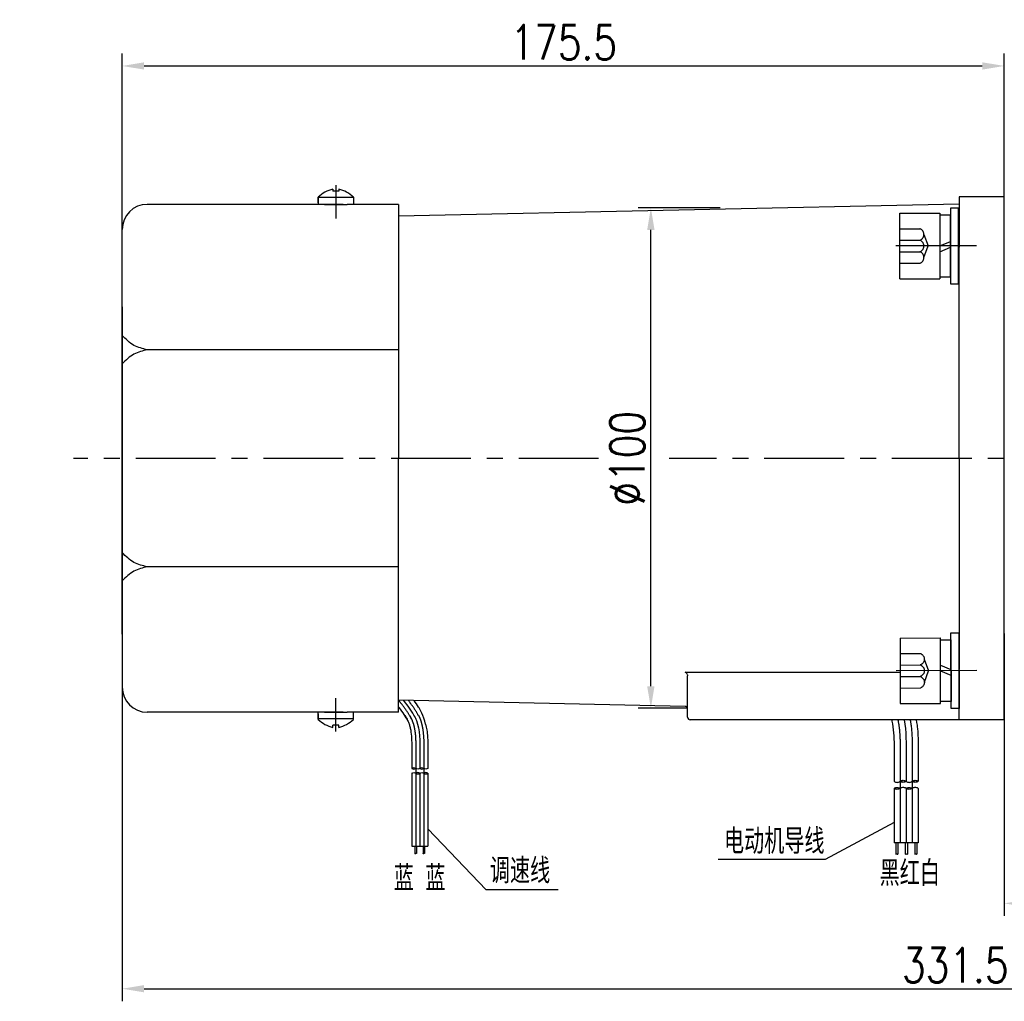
# Model space of a CAD drawing. Header units: inches. Extents: x 675 to 6233, y 11 to 1887.
# Tile 15 of 48: x 3520 to 3676, y 404 to 560. Entities that reach past the tile are written whole.
import ezdxf

# ---------------------------------------------------------------- set-up
doc = ezdxf.new("R2010")
doc.units = ezdxf.units.IN
doc.header["$LTSCALE"] = 10
doc.header["$MEASUREMENT"] = 0
doc.linetypes.add('CENTER', pattern=[10.16, 6.35, -1.27, 1.27, -1.27])
doc.linetypes.add('HIDDEN', pattern=[1.905, 1.27, -0.635])
for name, color, linetype in [('1轮廓实线层', 7, 'Continuous'), ('2细线层', 4, 'Continuous'), ('3中心线层', 1, 'CENTER'), ('4虚线层', 6, 'HIDDEN'), ('5剖面线层', 2, 'Continuous'), ('6文字层', 3, 'Continuous'), ('7标注层', 4, 'Continuous')]:
    doc.layers.add(name, color=color, linetype=linetype)
doc.styles.add('PC_TEXTSTYLE', font='isocp.shx', dxfattribs={"width": 0.8, "bigfont": 'HZFS.SHX'})
doc.styles.add('TH_GBDIM', font='romans.shx', dxfattribs={"width": 0.8, "bigfont": 'gbcbig.shx'})
doc.dimstyles.new('TH_GBDIM', dxfattribs={"dimtxt": 3.5, "dimasz": 2.5, "dimexe": 2, "dimexo": 0, "dimgap": 1, "dimtad": 1, "dimdec": 4, "dimdsep": 46, "dimtxsty": 'TH_GBDIM', "dimcen": 0.09, "dimclrd": 4, "dimclre": 4, "dimclrt": 3, "dimadec": 0, "dimazin": 0, "dimtfac": 1, "dimtdec": 4, "dimtmove": 0, "dimatfit": 3, "dimfxl": 1, "dimtzin": 0, "dimarcsym": 0})
pattern_1 = [(45, (3511.2261, 279.2337), (1.436841, -1.436841), [])]
pattern_2 = [(45, (3509.3061, 279.2337), (1.436841, -1.436841), [])]

# ---------------------------------------------------------------- blocks, each defined once
blk = doc.blocks.new('*D75')
at = {"layer": '7标注层', "color": 4, "lineweight": -2, "transparency": 16777216}
for p, q in [((3676.47, 462.26), (3676.47, 417.32)), ((3759.67, 449.23), (3759.67, 417.32)), ((3679.97, 419.32), (3756.17, 419.32))]:
    blk.add_line(p, q, dxfattribs=at)
at = {"layer": '7标注层', "color": 4, "transparency": 16777216}
for points in [[(3679.97, 419.9), (3679.97, 418.74), (3676.47, 419.32)], [(3756.17, 419.9), (3756.17, 418.74), (3759.67, 419.32)]]:
    blk.add_solid(points, dxfattribs=at)
at = {"layer": 'Defpoints', "color": 0, "transparency": 16777216}
for p in [(3676.47, 462.26), (3759.67, 449.23), (3759.67, 419.32)]:
    blk.add_point(p, dxfattribs=at)
at = {"layer": '7标注层', "color": 3, "transparency": 16777216, "insert": (3718.07, 423.07), "char_height": 5.5, "attachment_point": 5, "style": 'TH_GBDIM'}
blk.add_mtext('104', dxfattribs=at)
blk = doc.blocks.new('*D80')
at = {"layer": '7标注层', "color": 4, "lineweight": -2, "transparency": 16777216}
for p, q in [((3536.07, 490.13), (3536.07, 554.55)), ((3676.47, 490.13), (3676.47, 554.55)), ((3539.57, 552.55), (3672.97, 552.55))]:
    blk.add_line(p, q, dxfattribs=at)
at = {"layer": '7标注层', "color": 4, "transparency": 16777216}
for points in [[(3539.57, 553.13), (3539.57, 551.97), (3536.07, 552.55)], [(3672.97, 553.13), (3672.97, 551.97), (3676.47, 552.55)]]:
    blk.add_solid(points, dxfattribs=at)
at = {"layer": 'Defpoints', "color": 0, "transparency": 16777216}
for p in [(3676.47, 552.55), (3536.07, 490.13), (3676.47, 490.13)]:
    blk.add_point(p, dxfattribs=at)
at = {"layer": '7标注层', "color": 3, "transparency": 16777216, "insert": (3606.36, 556.3), "char_height": 5.5, "attachment_point": 5, "style": 'TH_GBDIM'}
blk.add_mtext('175.5', dxfattribs=at)
blk = doc.blocks.new('*D81')
at = {"layer": '7标注层', "color": 4, "lineweight": -2, "transparency": 16777216}
for p, q in [((3631.27, 529.97), (3618.22, 529.97)), ((3620.22, 453.87), (3620.22, 526.47)), ((3626.07, 450.37), (3618.22, 450.37))]:
    blk.add_line(p, q, dxfattribs=at)
at = {"layer": '7标注层', "color": 4, "transparency": 16777216}
for points in [[(3619.63, 526.47), (3620.8, 526.47), (3620.22, 529.97)], [(3619.63, 453.87), (3620.8, 453.87), (3620.22, 450.37)]]:
    blk.add_solid(points, dxfattribs=at)
at = {"layer": 'Defpoints', "color": 0, "transparency": 16777216}
for p in [(3620.22, 529.97), (3631.27, 529.97), (3626.07, 450.37)]:
    blk.add_point(p, dxfattribs=at)
at = {"layer": '7标注层', "color": 3, "transparency": 16777216, "insert": (3616.47, 490.13), "char_height": 5.5, "attachment_point": 5, "rotation": 90, "style": 'TH_GBDIM'}
blk.add_mtext('%%C100', dxfattribs=at)
blk = doc.blocks.new('*D83')
at = {"layer": '7标注层', "color": 4, "lineweight": -2, "transparency": 16777216}
for p, q in [((3536.07, 514.2), (3536.07, 403.74)), ((3801.27, 514.2), (3801.27, 403.74)), ((3539.57, 405.74), (3797.77, 405.74))]:
    blk.add_line(p, q, dxfattribs=at)
at = {"layer": '7标注层', "color": 4, "transparency": 16777216}
for points in [[(3539.57, 406.32), (3539.57, 405.16), (3536.07, 405.74)], [(3797.77, 406.32), (3797.77, 405.16), (3801.27, 405.74)]]:
    blk.add_solid(points, dxfattribs=at)
at = {"layer": 'Defpoints', "color": 0, "transparency": 16777216}
for p in [(3536.07, 514.2), (3801.27, 514.2), (3801.27, 405.74)]:
    blk.add_point(p, dxfattribs=at)
at = {"layer": '7标注层', "color": 3, "transparency": 16777216, "insert": (3668.67, 409.49), "char_height": 5.5, "attachment_point": 5, "style": 'TH_GBDIM'}
blk.add_mtext('331.5', dxfattribs=at)
blk = doc.blocks.new('GB／T70.1M8M12')
at = {"layer": '1轮廓实线层'}
for p, q in [((0, -6.5), (0, 6.5)), ((0, 6.5), (8, 6.5)), ((8, 6.5), (8, -6.5)), ((0, -6.5), (8, -6.5))]:
    blk.add_line(p, q, dxfattribs=at)
at = {"layer": '3中心线层'}
blk.add_line((15.26, 0), (-0.8, 0), dxfattribs=at)
at = {"layer": '4虚线层'}
for p, q in [((0, 3.43), (4, 3.43)), ((4.8, 2.29), (5.65, 0)), ((0, 1.14), (4, 1.14)), ((4.8, -2.29), (5.65, 0)), ((0, -1.14), (4, -1.14)), ((0, -3.43), (4, -3.43))]:
    blk.add_line(p, q, dxfattribs=at)
for centre in [(3.58, 2.29), (3.58, 0), (3.58, -2.29)]:
    blk.add_arc(centre, 1.22, 290.0384, 69.9616, dxfattribs=at)
blk = doc.blocks.new('GB848_8_1.6_R')
at = {"layer": '1轮廓实线层'}
for p, q in [((-4.2, 1.6), (-7.5, 1.6)), ((-7.5, 1.6), (-7.5, 0)), ((-7.5, 0), (-4.2, 0)), ((4.2, 1.6), (-4.2, 1.6)), ((-4.2, 0), (4.2, 0)), ((7.5, 1.6), (4.2, 1.6)), ((4.2, 0), (7.5, 0)), ((7.5, 0), (7.5, 1.6))]:
    blk.add_line(p, q, dxfattribs=at)
blk = doc.blocks.new('GB93_8_1.05_R')
at = {"layer": '1轮廓实线层'}
for p, q in [((6.15, 2.1), (-6.15, 2.1)), ((-6.15, 2.1), (-6.15, 0)), ((0, 0), (-0.9, 2.1)), ((1.13, 0), (0.23, 2.1)), ((6.15, 0), (6.15, 2.1)), ((-6.15, 0), (6.15, 0))]:
    blk.add_line(p, q, dxfattribs=at)

msp = doc.modelspace()

# ---------------------------------------------------------------- hatches: boundary and pattern name
at = {"layer": '5剖面线层'}
h = msp.add_hatch(dxfattribs=at)
h.set_pattern_fill('ANSI31', color=256, scale=0.426666, angle=90, style=0)
h.set_pattern_definition([(45, (3483.6892, 334.4366), (0.957893, -0.957893), [])])
edge = h.paths.add_edge_path()
edge.add_spline(control_points=[(3582.796998, 440.771135), (3582.690331, 440.824469), (3582.476998, 440.931135), (3582.263665, 440.824469), (3582.156998, 440.771135)], knot_values=[0, 0, 0, 0, 0.3373092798, 0.6746185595, 0.6746185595, 0.6746185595, 0.6746185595], degree=3, periodic=0)
edge.add_spline(control_points=[(3582.156998, 440.771135), (3582.263665, 440.717802), (3582.476998, 440.611135), (3582.690331, 440.717802), (3582.796998, 440.771135)], knot_values=[0, 0, 0, 0, 0.3373092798, 0.6746185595, 0.6746185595, 0.6746185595, 0.6746185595], degree=3, periodic=0)
h = msp.add_hatch(dxfattribs=at)
h.set_pattern_fill('ANSI31', color=256, scale=0.426666, angle=90, style=0)
h.set_pattern_definition([(45, (3482.4092, 334.4366), (0.957893, -0.957893), [])])
edge = h.paths.add_edge_path()
edge.add_spline(control_points=[(3584.076996, 440.024469), (3584.183663, 439.971136), (3584.396996, 439.86447), (3584.610329, 439.971136), (3584.716996, 440.024469)], knot_values=[0, 0, 0, 0, 0.3373092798, 0.6746185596, 0.6746185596, 0.6746185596, 0.6746185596], degree=3, periodic=0)
edge.add_spline(control_points=[(3584.716996, 440.024469), (3584.610329, 440.077803), (3584.396996, 440.184469), (3584.183663, 440.077803), (3584.076996, 440.024469)], knot_values=[0, 0, 0, 0, 0.3373092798, 0.6746185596, 0.6746185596, 0.6746185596, 0.6746185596], degree=3, periodic=0)
h = msp.add_hatch(dxfattribs=at)
h.set_pattern_fill('ANSI31', color=256, scale=0.64, angle=90, style=0)
h.set_pattern_definition(pattern_2)
edge = h.paths.add_edge_path()
edge.add_spline(control_points=[(3659.88795, 438.735715), (3660.04795, 438.815715), (3660.36795, 438.975715), (3660.68795, 438.815715), (3660.84795, 438.735715)], knot_values=[0, 0, 0, 0, 0.5059644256, 1.0119288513, 1.0119288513, 1.0119288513, 1.0119288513], degree=3, periodic=0)
edge.add_spline(control_points=[(3660.84795, 438.735715), (3660.68795, 438.655715), (3660.36795, 438.495715), (3660.04795, 438.655715), (3659.88795, 438.735715)], knot_values=[0, 0, 0, 0, 0.5059644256, 1.0119288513, 1.0119288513, 1.0119288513, 1.0119288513], degree=3, periodic=0)
h = msp.add_hatch(dxfattribs=at)
h.set_pattern_fill('ANSI31', color=256, scale=0.64, angle=90, style=0)
h.set_pattern_definition(pattern_1)
edge = h.paths.add_edge_path()
edge.add_spline(control_points=[(3661.80795, 438.735715), (3661.96795, 438.815715), (3662.28795, 438.975715), (3662.60795, 438.815715), (3662.76795, 438.735715)], knot_values=[0, 0, 0, 0, 0.5059644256, 1.0119288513, 1.0119288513, 1.0119288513, 1.0119288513], degree=3, periodic=0)
edge.add_spline(control_points=[(3662.76795, 438.735715), (3662.60795, 438.655715), (3662.28795, 438.495715), (3661.96795, 438.655715), (3661.80795, 438.735715)], knot_values=[0, 0, 0, 0, 0.5059644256, 1.0119288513, 1.0119288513, 1.0119288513, 1.0119288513], degree=3, periodic=0)
h = msp.add_hatch(dxfattribs=at)
h.set_pattern_fill('ANSI31', color=256, scale=0.64, angle=90, style=0)
h.set_pattern_definition(pattern_2)
edge = h.paths.add_edge_path()
edge.add_spline(control_points=[(3659.88795, 437.615715), (3659.72795, 437.535715), (3659.40795, 437.375715), (3659.08795, 437.535715), (3658.92795, 437.615715)], knot_values=[0, 0, 0, 0, 0.5059644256, 1.0119288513, 1.0119288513, 1.0119288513, 1.0119288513], degree=3, periodic=0)
edge.add_spline(control_points=[(3658.92795, 437.615715), (3659.08795, 437.695715), (3659.40795, 437.855715), (3659.72795, 437.695715), (3659.88795, 437.615715)], knot_values=[0, 0, 0, 0, 0.5059644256, 1.0119288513, 1.0119288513, 1.0119288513, 1.0119288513], degree=3, periodic=0)
h = msp.add_hatch(dxfattribs=at)
h.set_pattern_fill('ANSI31', color=256, scale=0.64, angle=90, style=0)
h.set_pattern_definition(pattern_1)
edge = h.paths.add_edge_path()
edge.add_spline(control_points=[(3661.80795, 437.615715), (3661.64795, 437.535715), (3661.32795, 437.375715), (3661.00795, 437.535715), (3660.84795, 437.615715)], knot_values=[0, 0, 0, 0, 0.5059644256, 1.0119288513, 1.0119288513, 1.0119288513, 1.0119288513], degree=3, periodic=0)
edge.add_spline(control_points=[(3660.84795, 437.615715), (3661.00795, 437.695715), (3661.32795, 437.855715), (3661.64795, 437.695715), (3661.80795, 437.615715)], knot_values=[0, 0, 0, 0, 0.5059644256, 1.0119288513, 1.0119288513, 1.0119288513, 1.0119288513], degree=3, periodic=0)

# ---------------------------------------------------------------- linework, layer by layer
for p, q in [((3569.593124, 532.955262), (3569.593124, 532.612705)), ((3570.553124, 532.955262), (3570.553124, 532.612705)), ((3567.273124, 531.680981), (3567.273124, 530.532705)), ((3572.873124, 531.605458), (3567.273124, 531.605458)), ((3567.273126, 530.774908), (3567.273126, 531.680983)), ((3570.553124, 532.612705), (3569.593124, 532.612705)), ((3572.873124, 531.680981), (3572.873124, 530.532705)), ((3676.473124, 531.732705), (3669.273124, 531.732705)), ((3669.273124, 531.732705), (3669.273124, 523.732705)), ((3676.473124, 531.732705), (3669.273124, 531.732705)), ((3669.273124, 531.732705), (3669.273124, 523.732705)), ((3669.273124, 531.732705), (3669.273124, 523.732705)), ((3676.473124, 531.732705), (3669.273124, 531.732705)), ((3669.273124, 531.732705), (3669.273124, 523.732705)), ((3571.22822, 530.532705), (3540.073124, 530.532705)), ((3568.273124, 530.532705), (3571.873124, 530.532705)), ((3580.073124, 530.532705), (3571.873124, 530.532705)), ((3669.273124, 530.541294), (3580.073124, 528.625956)), ((3580.073124, 530.532705), (3580.073124, 507.397698)), ((3536.073124, 518.132705), (3536.073124, 526.532705)), ((3669.273124, 490.132705), (3669.273124, 523.732705)), ((3669.273124, 490.132705), (3669.273124, 523.732705)), ((3669.273124, 490.132705), (3669.273124, 523.732705)), ((3669.273124, 490.132705), (3669.273124, 523.732705)), ((3536.073124, 462.132705), (3536.073124, 518.132705)), ((3580.073124, 507.397698), (3540.073124, 507.397698)), ((3580.073124, 507.397698), (3580.073124, 490.132705)), ((3580.073124, 472.867711), (3580.073124, 490.132705)), ((3669.273124, 490.132705), (3669.273124, 456.532705)), ((3669.273124, 490.132705), (3669.273124, 456.532705)), ((3669.273124, 490.132705), (3669.273124, 456.532705)), ((3669.273124, 490.132705), (3669.273124, 456.532705)), ((3580.073124, 472.867711), (3540.073124, 472.867711)), ((3580.073124, 449.732705), (3580.073124, 472.867711)), ((3536.073124, 462.132705), (3536.073124, 453.732705)), ((3625.673124, 456.109129), (3659.905854, 456.090037)), ((3669.273124, 448.532705), (3669.273124, 456.532705)), ((3669.273124, 448.532705), (3669.273124, 456.532705)), ((3669.273124, 448.532705), (3669.273124, 456.532705)), ((3669.273124, 448.532705), (3669.273124, 456.532705)), ((3669.273124, 448.532705), (3669.273124, 456.532705)), ((3626.073124, 448.932705), (3626.073124, 455.519412)), ((3626.073124, 448.932705), (3626.073124, 455.519412)), ((3626.073124, 448.932705), (3626.073124, 455.519412)), ((3626.073124, 448.932705), (3626.073124, 455.519412)), ((3625.686512, 450.660025), (3580.073124, 451.639453)), ((3571.22822, 449.732705), (3540.073124, 449.732705)), ((3567.273124, 448.584428), (3567.273124, 449.732705)), ((3572.873124, 448.659952), (3567.273124, 448.659952)), ((3567.273126, 449.490502), (3567.273126, 448.584427)), ((3568.273124, 449.732705), (3571.873124, 449.732705)), ((3580.073124, 449.732705), (3571.873124, 449.732705)), ((3572.873124, 448.584428), (3572.873124, 449.732705)), ((3669.273124, 448.532705), (3626.473124, 448.532705)), ((3669.273124, 448.532705), (3626.473124, 448.532705)), ((3669.273124, 448.532705), (3626.473124, 448.532705)), ((3669.273124, 448.532705), (3626.473124, 448.532705)), ((3669.273124, 448.532705), (3665.833937, 448.532705)), ((3669.273124, 448.532705), (3665.833937, 448.532705)), ((3669.273124, 448.532705), (3665.833937, 448.532705)), ((3669.273124, 448.532705), (3665.833937, 448.532705)), ((3676.473124, 448.532705), (3669.273124, 448.532705)), ((3676.473124, 448.532705), (3669.273124, 448.532705)), ((3676.473124, 448.532705), (3669.273124, 448.532705)), ((3676.473124, 448.532703), (3669.273124, 448.532703)), ((3570.553124, 447.652705), (3569.593124, 447.652705)), ((3569.593124, 447.310147), (3569.593124, 447.652705)), ((3570.553124, 447.310147), (3570.553124, 447.652705))]:
    msp.add_line(p, q)
at = {"color": 4}
for p, q in [((3647.98442, 426.31408), (3630.956798, 426.31408)), ((3605.456941, 421.461091), (3594.009441, 421.461091))]:
    msp.add_line(p, q, dxfattribs=at)
for centre, radius, start, end in [((3570.841039, 527.93419), 5.173825, 103.95724298, 133.59914619), ((3569.305209, 527.93419), 5.173825, 46.40085381, 76.04275702), ((3540.073124, 526.532705), 4, 90, 180), ((3540.073124, 453.732705), 4, 180, 270), ((3625.672464, 450.259611), 0.400659, 0.03905821, 89.54912416), ((3570.841039, 452.33122), 5.173825, 226.40085381, 256.04275702), ((3569.305209, 452.33122), 5.173825, 283.95724298, 313.59914619), ((3626.473124, 448.932705), 0.4, 180, 270), ((3626.473124, 448.932705), 0.4, 180, 270), ((3626.473124, 448.932705), 0.4, 180, 270), ((3626.473124, 448.932705), 0.4, 180, 270)]:
    msp.add_arc(centre, radius, start, end)
for points in [[(3540.073124, 507.397698), (3537.953236, 508.094946), (3536.073124, 509.655491)], [(3540.073124, 507.397698), (3537.953236, 506.70045), (3536.073124, 505.139906)], [(3540.073124, 472.867711), (3537.953236, 473.564959), (3536.073124, 475.125504)], [(3540.073124, 472.867711), (3537.953236, 472.170463), (3536.073124, 470.609919)]]:
    msp.add_spline(points, degree=3)
msp.add_open_spline([(3626.010882, 455.772262), (3625.968913, 455.850399), (3625.913976, 455.917997), (3625.797906, 456.030173), (3625.734926, 456.075968), (3625.673124, 456.109129)], degree=3, knots=[0, 0, 0, 0, 0.5, 0.5, 1, 1, 1, 1])
msp.add_open_spline([(3626.010882, 455.772262), (3625.968913, 455.850399), (3625.913976, 455.917997), (3625.797906, 456.030173), (3625.734926, 456.075968), (3625.673124, 456.109129)], degree=3, knots=[0, 0, 0, 0, 0.5, 0.5, 1, 1, 1, 1])
msp.add_open_spline([(3626.010882, 455.772262), (3625.968913, 455.850399), (3625.913976, 455.917997), (3625.797906, 456.030173), (3625.734926, 456.075968), (3625.673124, 456.109129)], degree=3, knots=[0, 0, 0, 0, 0.5, 0.5, 1, 1, 1, 1])
msp.add_open_spline([(3626.010882, 455.772262), (3625.968913, 455.850399), (3625.913976, 455.917997), (3625.797906, 456.030173), (3625.734926, 456.075968), (3625.673124, 456.109129)], degree=3, knots=[0, 0, 0, 0, 0.5, 0.5, 1, 1, 1, 1])
msp.add_open_spline([(3626.010882, 455.772262), (3626.052832, 455.694162), (3626.073124, 455.607932), (3626.073124, 455.519412)], degree=3)
msp.add_open_spline([(3626.010882, 455.772262), (3626.052832, 455.694162), (3626.073124, 455.607932), (3626.073124, 455.519412)], degree=3)
msp.add_open_spline([(3626.010882, 455.772262), (3626.052832, 455.694162), (3626.073124, 455.607932), (3626.073124, 455.519412)], degree=3)
msp.add_open_spline([(3626.010882, 455.772262), (3626.052832, 455.694162), (3626.073124, 455.607932), (3626.073124, 455.519412)], degree=3)
at = {"layer": '1轮廓实线层'}
for p, q in [((3676.473124, 448.532705), (3676.473124, 531.732705)), ((3568.473124, 530.532705), (3571.673124, 530.532705)), ((3568.473124, 449.732705), (3571.673124, 449.732705)), ((3582.156998, 443.414877), (3582.156998, 440.771135)), ((3583.436997, 443.414877), (3583.436997, 440.771135)), ((3584.716996, 443.414877), (3584.716996, 440.771135)), ((3658.92795, 442.701332), (3658.92795, 438.735715)), ((3660.84795, 442.701332), (3660.84795, 438.735715)), ((3662.76795, 442.701332), (3662.76795, 438.735715)), ((3582.156998, 440.024469), (3582.156998, 428.436648)), ((3583.436997, 440.024469), (3583.436997, 428.436648)), ((3584.716996, 440.024469), (3584.716996, 428.436648)), ((3658.92795, 437.615715), (3658.92795, 428.966386)), ((3660.84795, 437.615715), (3660.84795, 428.966386)), ((3662.76795, 437.615715), (3662.76795, 428.966386)), ((3582.156998, 428.436648), (3584.716996, 428.436648)), ((3582.679003, 428.436648), (3582.679003, 427.228918)), ((3582.892336, 428.436648), (3582.892336, 427.228918)), ((3583.973314, 428.436648), (3583.973314, 427.228918)), ((3584.186647, 428.436648), (3584.186647, 427.228918)), ((3662.76795, 428.966386), (3658.92795, 428.966386)), ((3659.21555, 428.966386), (3659.21555, 427.154789)), ((3659.53555, 428.966386), (3659.53555, 427.154789)), ((3660.696832, 428.966386), (3660.696832, 427.154789)), ((3661.043237, 428.966386), (3661.043237, 427.154789)), ((3662.246395, 428.966386), (3662.246395, 427.154789)), ((3662.566395, 428.966386), (3662.566395, 427.154789))]:
    msp.add_line(p, q, dxfattribs=at)
for points in [[(3582.675707, 448.958874), (3582.252313, 449.80708), (3581.683285, 450.605512), (3580.904233, 451.621606)], [(3660.511063, 448.532703), (3660.882197, 446.67744), (3660.865074, 444.689386), (3660.84795, 442.701332)]]:
    msp.add_open_spline(points, degree=3, dxfattribs=at)
for points, knots in [([(3584.353376, 447.854296), (3584.067403, 449.155511), (3583.422403, 450.265854), (3583.018942, 450.906323), (3582.779363, 451.25163), (3582.53405, 451.58661)], [12.8439311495, 12.8439311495, 12.8439311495, 12.8439311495, 14.9654113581, 14.9654113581, 17.673880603, 17.673880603, 17.673880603, 17.673880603]), ([(3581.539855, 448.368305), (3581.377481, 448.695817), (3581.183924, 449.025739), (3580.725707, 449.726176), (3580.456021, 450.09723), (3580.137087, 450.515894), (3580.105203, 450.557543), (3580.073124, 450.599271)], [12.4467593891, 12.4467593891, 12.4467593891, 12.4467593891, 15.5062320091, 15.5062320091, 18.8734458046, 18.8734458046, 19.2446921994, 19.2446921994, 19.2446921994, 19.2446921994]), ([(3581.07463, 449.18955), (3581.165432, 449.085439), (3581.208097, 449.012015), (3581.376188, 448.712967), (3581.488619, 448.4894), (3581.661147, 448.090047), (3581.726345, 447.915612), (3581.841213, 447.551453), (3581.890649, 447.362993), (3582.017514, 446.778399), (3582.073292, 446.362849), (3582.142995, 445.488541), (3582.156926, 445.030045), (3582.163549, 444.187862), (3582.160357, 443.810357), (3582.157046, 443.425902)], [5.9841875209, 5.9841875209, 5.9841875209, 5.9841875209, 6.6664416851, 6.6664416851, 8.7718044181, 8.7718044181, 10.4554113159, 10.4554113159, 12.1390182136, 12.1390182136, 15.5062320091, 15.5062320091, 18.8734458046, 18.8734458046, 21.4886171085, 21.4886171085, 21.4886171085, 21.4886171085]), ([(3582.563044, 449.18955), (3582.704719, 448.909654), (3583.46927, 447.161918), (3583.451914, 445.146756), (3583.436997, 443.414877)], [7.7809472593, 7.7809472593, 7.7809472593, 7.7809472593, 9.7079114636, 21.4886171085, 21.4886171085, 21.4886171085, 21.4886171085]), ([(3658.546057, 448.532703), (3658.56191, 448.466055), (3658.577171, 448.398892), (3658.718724, 447.74662), (3658.802391, 447.123294), (3658.906946, 445.811831), (3658.927843, 445.124087), (3658.937777, 443.86081), (3658.932989, 443.294553), (3658.928022, 442.717868)], [11.7492002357, 11.7492002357, 11.7492002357, 11.7492002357, 12.1390182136, 12.1390182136, 15.5062320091, 15.5062320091, 18.8734458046, 18.8734458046, 21.4886171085, 21.4886171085, 21.4886171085, 21.4886171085]), ([(3662.424656, 448.532703), (3662.564513, 447.879833), (3662.627504, 447.374146), (3662.787807, 445.721921), (3662.781317, 444.313277), (3662.769447, 442.86677), (3662.768662, 442.775653), (3662.767879, 442.684796)], [14.0152987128, 14.0152987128, 14.0152987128, 14.0152987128, 14.9654113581, 14.9654113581, 21.0765946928, 21.0765946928, 21.4886171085, 21.4886171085, 21.4886171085, 21.4886171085]), ([(3584.353376, 447.854296), (3584.544188, 447.160668), (3584.617726, 446.588203), (3584.730233, 445.428602), (3584.725907, 444.489506), (3584.717993, 443.525169), (3584.71747, 443.464425), (3584.716948, 443.403853)], [13.6427096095, 13.6427096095, 13.6427096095, 13.6427096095, 14.9654113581, 14.9654113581, 21.0765946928, 21.0765946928, 21.4886171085, 21.4886171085, 21.4886171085, 21.4886171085])]:
    msp.add_open_spline(points, degree=3, knots=knots, dxfattribs=at)
for points in [[(3582.796998, 440.771135), (3582.476998, 440.877802), (3582.156998, 440.771135)], [(3582.156998, 440.771135), (3582.476998, 440.664469), (3582.796998, 440.771135)], [(3583.436997, 440.771135), (3583.116997, 440.664469), (3582.796998, 440.771135)], [(3584.076996, 440.771135), (3583.756997, 440.877802), (3583.436997, 440.771135)], [(3583.436997, 440.771135), (3583.756997, 440.664469), (3584.076996, 440.771135)], [(3584.716996, 440.771135), (3584.396996, 440.664469), (3584.076996, 440.771135)], [(3582.156998, 440.024469), (3582.476998, 440.131136), (3582.796998, 440.024469)], [(3583.436997, 440.024469), (3583.116997, 440.131136), (3582.796998, 440.024469)], [(3582.796998, 440.024469), (3583.116997, 439.917803), (3583.436997, 440.024469)], [(3583.436997, 440.024469), (3583.756997, 440.131136), (3584.076996, 440.024469)], [(3584.716996, 440.024469), (3584.396996, 440.131136), (3584.076996, 440.024469)], [(3584.076996, 440.024469), (3584.396996, 439.917803), (3584.716996, 440.024469)], [(3659.88795, 438.735715), (3660.36795, 438.895715), (3660.84795, 438.735715)], [(3661.80795, 438.735715), (3662.28795, 438.895715), (3662.76795, 438.735715)], [(3658.92795, 438.735715), (3659.40795, 438.575715), (3659.88795, 438.735715)], [(3658.92795, 437.615715), (3659.40795, 437.775715), (3659.88795, 437.615715)], [(3659.88795, 437.615715), (3659.40795, 437.455715), (3658.92795, 437.615715)], [(3660.84795, 438.735715), (3660.36795, 438.575715), (3659.88795, 438.735715)], [(3660.84795, 437.615715), (3660.36795, 437.775715), (3659.88795, 437.615715)], [(3660.84795, 438.735715), (3661.32795, 438.575715), (3661.80795, 438.735715)], [(3660.84795, 437.615715), (3661.32795, 437.775715), (3661.80795, 437.615715)], [(3661.80795, 437.615715), (3661.32795, 437.455715), (3660.84795, 437.615715)], [(3662.76795, 438.735715), (3662.28795, 438.575715), (3661.80795, 438.735715)], [(3662.76795, 437.615715), (3662.28795, 437.775715), (3661.80795, 437.615715)]]:
    msp.add_spline(points, degree=3, dxfattribs=at)
at = {"layer": '2细线层'}
for points in [[(3582.892336, 427.228918), (3582.790929, 427.250886), (3582.697431, 427.208029), (3582.679003, 427.228918)], [(3584.186647, 427.228918), (3584.085239, 427.250886), (3583.991741, 427.208029), (3583.973314, 427.228918)], [(3659.21555, 427.15479), (3659.367661, 427.187742), (3659.507909, 427.123456), (3659.53555, 427.15479)], [(3660.696832, 427.154789), (3660.875348, 427.187742), (3661.015596, 427.123456), (3661.043237, 427.154789)], [(3662.246395, 427.154789), (3662.398506, 427.187742), (3662.538754, 427.123456), (3662.566395, 427.154789)]]:
    msp.add_spline(points, degree=3, dxfattribs=at)
at = {"layer": '3中心线层', "ltscale": 0.2}
for p, q in [((3570.073124, 533.591873), (3570.073124, 528.295167)), ((3611.883338, 490.103934), (3528.334421, 490.09171)), ((3711.937701, 490.118572), (3623.14222, 490.105581))]:
    msp.add_line(p, q, dxfattribs=at)
at = {"layer": '3中心线层'}
for p, q in [((3570.073124, 446.673537), (3570.073124, 451.970243)), ((3582.796998, 443.414877), (3582.796998, 440.771135)), ((3584.076996, 443.414877), (3584.076996, 440.771135)), ((3659.88795, 442.701332), (3659.88795, 438.735715)), ((3661.80795, 442.701332), (3661.80795, 438.735715)), ((3582.796998, 440.771135), (3582.796998, 428.436648)), ((3584.076996, 440.771135), (3584.076996, 428.436648)), ((3659.88795, 438.735715), (3659.88795, 428.966386)), ((3661.80795, 438.735715), (3661.80795, 428.966386))]:
    msp.add_line(p, q, dxfattribs=at)
for points, knots in [([(3582.117767, 448.643498), (3582.096511, 448.686522), (3582.074812, 448.729483), (3581.844891, 449.175207), (3581.598297, 449.574088), (3581.054939, 450.367688), (3580.758035, 450.762132), (3580.325275, 451.319107), (3580.199624, 451.478895), (3580.073124, 451.639451)], [12.4207179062, 12.4207179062, 12.4207179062, 12.4207179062, 12.7909019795, 12.7909019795, 16.2669826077, 16.2669826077, 19.7430632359, 19.7430632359, 21.135295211, 21.135295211, 21.135295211, 21.135295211]), ([(3583.216333, 449.18886), (3583.195078, 449.231884), (3583.173378, 449.274845), (3582.943458, 449.720569), (3582.696863, 450.11945), (3582.176073, 450.880088), (3581.905754, 451.241946), (3581.624348, 451.606143)], [12.4207179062, 12.4207179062, 12.4207179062, 12.4207179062, 12.7909019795, 12.7909019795, 16.2669826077, 16.2669826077, 19.4543103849, 19.4543103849, 19.4543103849, 19.4543103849]), ([(3581.827982, 449.214891), (3581.879619, 449.122057), (3581.924773, 449.037554), (3582.122743, 448.650883), (3582.252905, 448.348953), (3582.411192, 447.87876), (3582.457802, 447.718973), (3582.540826, 447.391534), (3582.576961, 447.224676), (3582.690602, 446.609374), (3582.739827, 446.143014), (3582.796062, 445.18287), (3582.802792, 444.689217), (3582.801522, 443.932689), (3582.799234, 443.67734), (3582.797021, 443.42039)], [6.7988095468, 6.7988095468, 6.7988095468, 6.7988095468, 7.5315901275, 7.5315901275, 10.1458814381, 10.1458814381, 11.4683917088, 11.4683917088, 12.7909019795, 12.7909019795, 16.2669826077, 16.2669826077, 19.7430632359, 19.7430632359, 21.4886171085, 21.4886171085, 21.4886171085, 21.4886171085]), ([(3583.269505, 449.18955), (3583.349015, 449.027992), (3583.407411, 448.889366), (3583.526079, 448.581318), (3583.5846, 448.411465), (3583.688559, 448.070615), (3583.734478, 447.899031), (3583.856237, 447.381634), (3583.916111, 447.033358), (3584.053993, 445.941427), (3584.078526, 445.192085), (3584.083111, 444.10098), (3584.079938, 443.753629), (3584.076972, 443.409365)], [8.4452623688, 8.4452623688, 8.4452623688, 8.4452623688, 9.4389374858, 9.4389374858, 10.6170294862, 10.6170294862, 11.7951214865, 11.7951214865, 14.1513054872, 14.1513054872, 19.1468510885, 19.1468510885, 21.4886171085, 21.4886171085, 21.4886171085, 21.4886171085]), ([(3659.530486, 448.532703), (3659.557084, 448.410054), (3659.581848, 448.28635), (3659.728358, 447.493081), (3659.802195, 446.79354), (3659.886547, 445.353323), (3659.896643, 444.612843), (3659.894737, 443.478051), (3659.891306, 443.095026), (3659.887986, 442.7096)], [12.1426476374, 12.1426476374, 12.1426476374, 12.1426476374, 12.7909019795, 12.7909019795, 16.2669826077, 16.2669826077, 19.7430632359, 19.7430632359, 21.4886171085, 21.4886171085, 21.4886171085, 21.4886171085]), ([(3661.488803, 448.532703), (3661.546236, 448.224404), (3661.59369, 447.914705), (3661.773446, 446.49116), (3661.810245, 445.367145), (3661.817123, 443.730487), (3661.812363, 443.20946), (3661.807915, 442.693064)], [12.7572534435, 12.7572534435, 12.7572534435, 12.7572534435, 14.1513054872, 14.1513054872, 19.1468510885, 19.1468510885, 21.4886171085, 21.4886171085, 21.4886171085, 21.4886171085])]:
    msp.add_open_spline(points, degree=3, knots=knots, dxfattribs=at)
at = {"layer": '7标注层'}
for points in [[(3584.716996, 431.198187), (3594.009441, 421.461091)], [(3658.92795, 432.211049), (3647.98442, 426.31408)]]:
    msp.add_lwpolyline(points, dxfattribs=at)

# ---------------------------------------------------------------- block references
at = {"layer": '1轮廓实线层', "zscale": 0.8}
for name, p, xscale, yscale, rotation in [('GB848_8_1.6_R', (3667.916502, 523.90563), 0.8, 0.8, 270), ('GB93_8_1.05_R', (3666.236502, 523.90563), 0.8, 0.8, 270), ('GB848_8_1.6_R', (3667.985356, 456.342253), -0.8000000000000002, 0.8000000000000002, 270.1167809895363), ('GB／T70.1M8M12', (3659.905373, 456.325785), -0.8, 0.8000000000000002, 180.1167809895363), ('GB93_8_1.05_R', (3666.30536, 456.338829), -0.8000000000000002, 0.8000000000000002, 270.1167809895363)]:
    msp.add_blockref(name, p, dxfattribs=dict(at, xscale=xscale, yscale=yscale, rotation=rotation))
at = {"layer": '3中心线层', "ltscale": 0.2, "xscale": 0.8, "yscale": 0.8, "zscale": 0.8}
msp.add_blockref('GB／T70.1M8M12', (3659.836502, 523.90563), dxfattribs=at)

# ---------------------------------------------------------------- texts
at = {"layer": '6文字层', "insert": (3346.768137, 440.766211), "char_height": 8.10055599, "width": 140.91348839, "attachment_point": 1, "style": 'PC_TEXTSTYLE'}
msp.add_mtext('{\\C3;输出转矩N.m(允许最大输出扭矩45N.m)}', dxfattribs=at)
at = {"layer": '6文字层', "color": 7, "char_height": 4, "style": 'PC_TEXTSTYLE'}
for s, insert, width, attachment_point in [('{\\C3;电动机导线}', (3647.857133, 431.186194), 18.6250882, 3), ('{\\C3;调速线}', (3594.594507, 426.498455), 12.41671305, 1), ('{\\C3;黑红白}', (3656.626202, 426.101908), 14.58612698, 1), ('{\\C3;蓝 蓝}', (3579.288877, 425.315642), 9.72407493, 1)]:
    msp.add_mtext(s, dxfattribs=dict(at, insert=insert, width=width, attachment_point=attachment_point))

# ---------------------------------------------------------------- dimensions: what is measured, and where the dimension line sits
at = {"layer": '7标注层'}
for base, p1, p2, override, picture, middle in [((3676.473124, 552.54939), (3536.073124, 490.132705), (3676.473124, 490.132705), {"dimtxt": 5.5, "dimasz": 3.5, "dimgap": 1, "dimtad": 1, "dimjust": 0, "dimdec": 1, "dimlfac": 1.25, "dimse1": 0, "dimse2": 0, "dimsd1": 0, "dimsd2": 0, "dimadec": 1}, '*D80', (3606.364233, 552.54939)), ((3801.273121, 405.73882), (3536.073124, 514.200636), (3801.273121, 514.200636), {"dimtxt": 5.5, "dimasz": 3.5, "dimgap": 1, "dimtad": 1, "dimjust": 0, "dimdec": 1, "dimlfac": 1.25, "dimse1": 0, "dimse2": 0, "dimsd1": 0, "dimsd2": 0, "dimadec": 1}, '*D83', (3668.673122, 405.73882)), ((3759.673123, 419.320029), (3676.473124, 462.255793), (3759.673123, 449.234076), {"dimtxt": 5.5, "dimasz": 3.5, "dimdec": 1, "dimlfac": 1.25, "dimadec": 1}, '*D75', (3718.073123, 419.320029))]:
    dim = msp.add_linear_dim(base=base, p1=p1, p2=p2, dimstyle='TH_GBDIM', override=override, dxfattribs=at)
    dim.commit()
    dim.dimension.update_dxf_attribs({"geometry": picture, "text_midpoint": middle, "dimtype": 160})
dim = msp.add_linear_dim(base=(3620.218312, 529.972705), p1=(3626.073124, 450.370152), p2=(3631.273124, 529.972705), angle=90, text='%%C100', dimstyle='TH_GBDIM', override={"dimtxt": 5.5, "dimasz": 3.5, "dimdec": 1, "dimlfac": 1.25, "dimadec": 1}, dxfattribs=at)
dim.commit()
dim.dimension.update_dxf_attribs({"geometry": '*D81', "text_midpoint": (3620.218312, 490.132705), "dimtype": 160})

doc.saveas('drawing.dxf')
